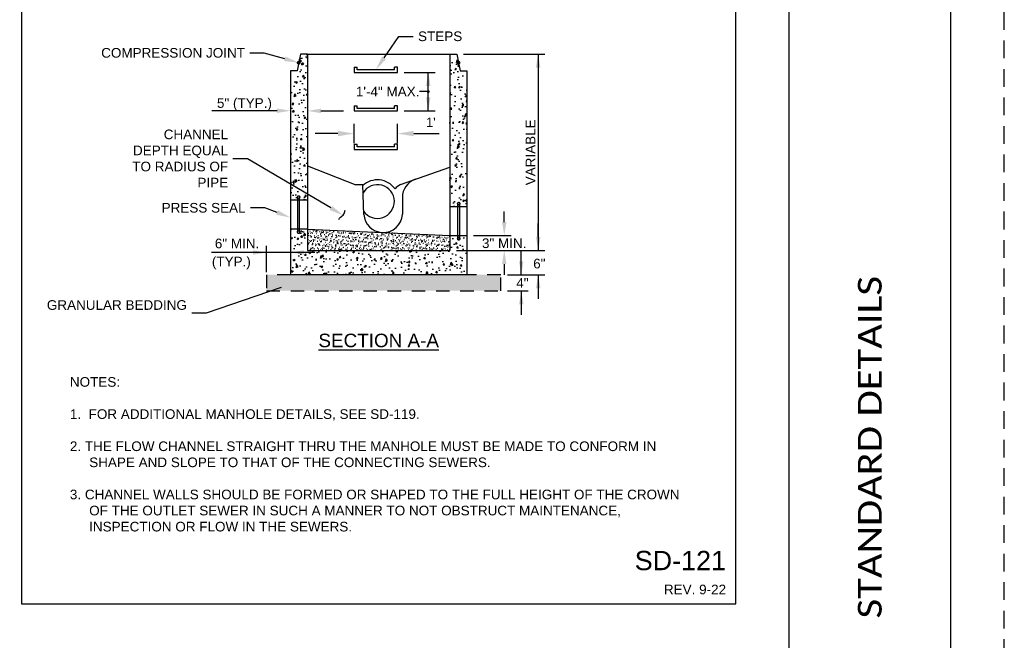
# Paper-space layout 'UM_01' of a CAD drawing. Header units: feet. Extents: x -2.3 to 50.9, y -37.3 to 22.
# Tile 25 of 26: x 24.9 to 34, y 11.2 to 17. Entities that reach past the tile are written whole.
import ezdxf
from ezdxf import colors
from ezdxf.entities.mleader import LeaderData, LeaderLine
from ezdxf.enums import TextEntityAlignment as Align
from ezdxf.math import Vec2, Vec3

# ---------------------------------------------------------------- set-up
doc = ezdxf.new("R2010")
doc.units = ezdxf.units.FT
doc.header["$MEASUREMENT"] = 0
doc.linetypes.add('HIDDEN2', pattern=[0.1875, 0.125, -0.0625])
doc.linetypes.add('OhDOT_USTN3', pattern=[0.22, 0.165, -0.055])
for name, color, linetype in [('BD_P_Stairs', 97, 'Continuous'), ('BD_P_Steel_Det', 1, 'Continuous'), ('PS_P_Hatch', 9, 'Continuous'), ('PS_P_Object', 92, 'Continuous'), ('SH_Border', 7, 'Continuous'), ('SH_Cut_Line', 7, 'OhDOT_USTN3'), ('SH_Data', 7, 'Continuous'), ('SH_TextH', 4, 'Continuous'), ('SH_TextM', 7, 'Continuous'), ('XS_X_Ground_Line', 43, 'HIDDEN2')]:
    doc.layers.add(name, color=color, linetype=linetype)
doc.layers.add('SH_Half', color=8, linetype='Continuous', plot=False)
doc.styles.add('Font 70-Main Title', font='calibri.ttf', dxfattribs={"width": 1.15, "height": 0.25})
doc.styles.get("Standard").update_dxf_attribs({"font": 'arial.ttf'})
pattern_1 = [(80, (24.3812, 11.31895), (0.146261, 0.0682027), [0.0168105, -0.184916]), (25, (24.3812, 11.31895), (-0.1112316, 0.1304592), [0.0134484, -0.1479328]), (130.4514, (24.39339, 11.32463), (0.0350294, 0.198662), [0.0142868, -0.1571544]), (76.1842, (24.35879, 11.35777), (0.2257135, 0.087477), [0.025216, -0.277374]), (126.6356, (24.3776, 11.36506), (0.072259, 0.2938354), [0.02143, -0.235732]), (21.184, (24.3588, 11.35777), (0.072259, 0.293835), [0.020173, -0.221899]), (51, (24.3838, 11.35927), (0.160988, -0.0112574), [0.0168105, -0.184916]), (356, (24.3838, 11.35927), (-0.0340375, 0.1680283), [0.0134484, -0.1479328]), (101.4514, (24.39722, 11.35834), (0.1269506, 0.156771), [0.0142868, -0.1571544]), (67.5, (24.381203, 11.31895), (-0.03494714, 0.06598126), [0, -0.1461397, 0, -0.1501742, 0, -0.1484931]), (37.5, (24.3812, 11.31895), (0.006863, 0.1060421), [0, -0.0856217, 0, -0.1427776, 0, -0.0565955]), (357.5, (24.337917, 11.29396), (0.10614877, 0.0554475), [0, -0.0560351, 0, -0.1748297, 0, -0.2319855]), (347.5, (24.31851, 11.28275), (0.1019843, 0.0847894), [0, -0.0728457, 0, -0.1161048, 0, -0.1647433])]

psp = doc.layouts.new('UM_01')

# ---------------------------------------------------------------- hatches: boundary and pattern name
at = {"layer": 'PS_P_Hatch'}
h = psp.add_hatch(dxfattribs=at)
h.set_pattern_fill('AR-CONC', color=256, scale=0.022414, angle=30)
h.set_pattern_definition(pattern_1)
h.paths.add_polyline_path([(27.5255, 16.6544), (27.4612, 16.6544), (27.4471, 16.5824, -0.317047), (27.453, 16.574, -0.427646), (27.4436, 16.565), (27.4306, 16.4985), (27.3694, 16.4985), (27.3694, 15.297), (27.4349, 15.297), (27.4349, 15.3177, -0.618034), (27.4439, 15.3356, -0.618034), (27.4528, 15.3177), (27.4528, 15.297), (27.5255, 15.297)])
h = psp.add_hatch(dxfattribs=at)
h.set_pattern_fill('AR-CONC', color=256, scale=0.022414, angle=30)
h.set_pattern_definition(pattern_1)
h.paths.add_polyline_path([(29.0056, 16.4985), (28.9444, 16.4985), (28.9313, 16.5652, -0.4723), (28.9206, 16.574, -0.358419), (28.9279, 16.5828), (28.9138, 16.6544), (28.8487, 16.6544), (28.8487, 15.6043), (28.8487, 15.2362), (28.922, 15.2362), (28.922, 15.2569, -0.618034), (28.931, 15.2748, -0.618034), (28.9399, 15.2569), (28.9399, 15.2362), (29.0056, 15.2362), (29.0056, 15.5777)])
h = psp.add_hatch(dxfattribs=at)
h.set_pattern_fill('AR-CONC', color=256, scale=0.022414, angle=30)
h.set_pattern_definition(pattern_1)
edge = h.paths.add_edge_path()
edge.add_line((29.0056, 14.9669), (28.9399, 14.9669))
edge.add_line((28.9399, 14.9669), (28.9399, 14.9445))
edge.add_arc((28.931, 14.9378), 0.0112, -90, 36.8699, ccw=False)
edge.add_arc((28.931, 14.9378), 0.0112, 143.1301, 270, ccw=False)
edge.add_line((28.922, 14.9445), (28.922, 14.9669))
edge.add_line((28.922, 14.9669), (28.8487, 14.9669))
edge.add_line((28.8487, 14.9669), (28.8487, 14.8273))
edge.add_line((28.8487, 14.8273), (27.5255, 14.8273))
edge.add_line((27.5255, 14.8273), (27.5255, 15.0277))
edge.add_line((27.5255, 15.0277), (27.4528, 15.0277))
edge.add_line((27.4528, 15.0277), (27.4528, 15.0054))
edge.add_arc((27.4439, 14.9986), 0.0112, -90, 36.8699, ccw=False)
edge.add_arc((27.4439, 14.9986), 0.0112, 143.1301, 270, ccw=False)
edge.add_line((27.4349, 15.0054), (27.4349, 15.0277))
edge.add_line((27.4349, 15.0277), (27.3694, 15.0277))
edge.add_line((27.3694, 15.0277), (27.3694, 14.6032))
edge.add_line((27.3694, 14.6032), (29.0056, 14.6032))
edge.add_line((29.0056, 14.6032), (29.0056, 14.9669))
h = psp.add_hatch(dxfattribs=at)
h.set_pattern_fill('AR-SAND', scale=0.022414, angle=30)
h.set_pattern_definition([(67.5, (24.381203, 11.31895), (-0.02281674, 0.03669589), [0, -0.03406937, 0, -0.0381039, 0, -0.03642285]), (37.5, (24.381203, 11.31895), (0.0027255, 0.074615), [0, -0.01837953, 0, -0.03070726, 0, -0.01176738]), (357.5, (24.357328, 11.305166), (0.06038564, 0.03501013), [0, -0.01120703, 0, -0.0403453, 0, -0.05267304]), (347.5, (24.35733, 11.305166), (0.0485162, 0.05072644), [0, -0.00560351, 0, -0.02644859, 0, -0.03025898])])
h.paths.add_polyline_path([(28.8487, 14.9669), (27.5255, 15.0277), (27.5255, 14.8273), (28.8487, 14.8273)])
h = psp.add_hatch(dxfattribs=at)
h.set_pattern_fill('GRAVEL', color=256, scale=0.11207, angle=30)
h.set_pattern_definition([(258.01279, (24.3950484, 11.495749), (-0.272129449, -1.321782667), [0.0150775, -1.4926741]), (214.96974, (24.391917, 11.481), (1.1086335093, 0.7694774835), [0.0258734, -2.5614702]), (162.51045, (24.370715, 11.4661707), (1.586943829, -0.507261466), [0.0182437, -1.8061285]), (297.27369, (24.346872, 11.420053), (-1.0236472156, 1.9971495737), [0.0235614, -2.3325816]), (322.83365, (24.3576687, 11.399111), (-1.157700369, 0.884492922), [0.0231039, -2.2872844]), (27.27369, (24.37608, 11.385153), (-1.9971495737, -1.0236472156), [0.0235614, -2.3325816]), (67.69424, (24.397022, 11.39595), (-0.701372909, -1.6990141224), [0.0311588, -3.0847179]), (102.25533, (24.408848, 11.4247772), (-0.5533831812, 2.5274718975), [0.0294171, -2.9122947]), (151.42957, (24.402604, 11.453524), (-1.5049026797, 0.8134432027), [0.0236412, -2.3404842]), (205.23636, (24.381841, 11.46483), (1.123648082, 0.519330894), [0.0269901, -1.322515]), (252.39744, (24.3574273, 11.4533228), (-0.5482820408, -1.740034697), [0.0349041, -3.4555054]), (168.81407, (24.443517, 11.474557), (-1.01560093, 0.1900883), [0.0119132, -1.1794104]), (201.46923, (24.4318305, 11.4768683), (1.373794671, 0.5343454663), [0.0226648, -2.2438167]), (255, (24.41074, 11.46857), (0.0560351, -0.0970557), [0.015849, -0.1426422]), (233.1986, (24.39722, 11.476297), (0.373208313, 0.474287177), [0.008535, -0.8449669]), (321.8014, (24.392107, 11.469463), (-0.26516116, 0.23513202), [0.0120703, -0.5914467]), (60.96376, (24.401593, 11.461999), (0.17909687, 0.362216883), [0.0196043, -0.6338721]), (191.56505, (24.41111, 11.47914), (0.2501466, 0.01501457), [0.0141759, -0.3402215]), (46.38954, (24.335815, 11.436963), (0.802451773, 0.8515186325), [0.0198589, -1.9660318]), (100.34618, (24.349513, 11.4513415), (0.22816373, -1.291753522), [0.0166605, -1.6493842]), (323.1986, (24.399901, 11.49855), (-0.474287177, 0.373208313), [0.01707, -0.836432]), (13.61046, (24.4135695, 11.4883247), (-1.138662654, -0.2691843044), [0.0198589, -1.9660318]), (9.44395, (24.370557, 11.376788), (-0.5973489, -0.086064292), [0.0191506, -0.9383784]), (324.77514, (24.389448, 11.3799304), (-1.101665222, 0.787437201), [0.016046, -1.5885564]), (96.8014, (24.456907, 11.402055), (-0.08606429, 0.5973489), [0.01707, -0.836432]), (47.35402, (24.4548853, 11.419005), (-1.03758379, -1.116679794), [0.0187865, -1.859854]), (99.44395, (24.40935, 11.374598), (0.086064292, -0.5973489), [0.0095753, -0.9479537]), (131.30993, (24.451084, 11.398693), (-0.32119631, 0.33218774), [0.0057145, -0.5657342]), (195.96376, (24.44731, 11.402985), (0.34720231, 0.07104972), [0.0231039, -0.4389738]), (216.00901, (24.4250984, 11.396631), (0.9145220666, 0.65740719), [0.021411, -2.119689]), (333.69007, (24.406636, 11.453264), (-0.20912602, 0.1380763), [0.016163, -0.3879122]), (23.15723, (24.421125, 11.4461), (1.7620175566, 0.7584860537), [0.0282186, -2.7936393]), (90.9454, (24.44707, 11.457197), (0.004023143, -0.903530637), [0.0115383, -1.142296]), (120, (24.44688, 11.46873), (-0.1530909, 0.0410206), [0.0067242, -0.105346]), (150.25644, (24.421476, 11.398422), (0.780468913, -0.455249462), [0.0155693, -1.541361]), (78.01279, (24.407958, 11.406146), (0.272129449, 1.321782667), [0.030155, -1.4775966]), (30, (24.41422, 11.43564), (0.0410206, 0.1530909), [0.0291383, -0.082932]), (355.30485, (24.4394556, 11.450213), (1.362803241, -0.119038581), [0.0177199, -1.754267]), (284.0546, (24.457116, 11.448762), (0.127084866, -0.444258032), [0.0163177, -0.7995664]), (237.64598, (24.4610787, 11.432933), (-1.283707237, -2.0352250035), [0.026568, -2.6302309]), (205.42608, (24.446861, 11.4104897), (-1.3177595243, -0.6314011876), [0.0281071, -2.7826015])])
h.paths.add_polyline_path([(27.1452, 14.6032), (27.1452, 14.4537), (29.3212, 14.4537), (29.3217, 14.6032)])

# ---------------------------------------------------------------- linework, layer by layer
at = {"layer": 'BD_P_Stairs'}
for p, q in [((27.9593, 16.5332), (27.9866, 16.5332)), ((27.9593, 16.5332), (27.9593, 16.4844)), ((27.9593, 16.4844), (28.3622, 16.4844)), ((27.9866, 16.5081), (27.9866, 16.5332)), ((28.3348, 16.5081), (27.9866, 16.5081)), ((28.3622, 16.5332), (28.3348, 16.5332)), ((28.3348, 16.5081), (28.3348, 16.5332)), ((28.3622, 16.4844), (28.3622, 16.5332)), ((27.9593, 16.1746), (27.9866, 16.1746)), ((27.9593, 16.1746), (27.9593, 16.1258)), ((27.9593, 16.1258), (28.3622, 16.1258)), ((27.9866, 16.1495), (27.9866, 16.1746)), ((28.3348, 16.1495), (27.9866, 16.1495)), ((28.3348, 16.1495), (28.3348, 16.1746)), ((28.3622, 16.1746), (28.3348, 16.1746)), ((28.3622, 16.1258), (28.3622, 16.1746)), ((27.9593, 15.816), (27.9593, 15.7671)), ((27.9593, 15.816), (27.9866, 15.816)), ((27.9593, 15.7671), (28.3622, 15.7671)), ((27.9866, 15.7909), (27.9866, 15.816)), ((28.3348, 15.7909), (27.9866, 15.7909)), ((28.3348, 15.7909), (28.3348, 15.816)), ((28.3622, 15.816), (28.3348, 15.816)), ((28.3622, 15.7671), (28.3622, 15.816))]:
    psp.add_line(p, q, dxfattribs=at)
at = {"layer": 'BD_P_Steel_Det'}
for p, q in [((27.4612, 16.6544), (27.4306, 16.4985)), ((28.9138, 16.6544), (28.9444, 16.4985)), ((27.4306, 16.4985), (27.3694, 16.4985)), ((28.9444, 16.4985), (29.0056, 16.4985)), ((27.4349, 15.0054), (27.4349, 15.3177)), ((27.4528, 15.0054), (27.4528, 15.3177)), ((28.922, 14.9445), (28.922, 15.2569)), ((28.9399, 14.9445), (28.9399, 15.2569))]:
    psp.add_line(p, q, dxfattribs=at)
at = {"layer": 'BD_P_Steel_Det', "flags": 128}
for points in [[(27.5255, 16.6544), (27.4612, 16.6544)], [(28.8487, 16.6544), (28.9138, 16.6544)]]:
    psp.add_lwpolyline(points, dxfattribs=at)
at = {"layer": 'BD_P_Steel_Det', "const_width": 0.0179, "flags": 128}
for points in [[(27.4351, 16.574, 1), (27.453, 16.574, 1), (27.4351, 16.574)], [(28.9206, 16.574, 1), (28.9385, 16.574, 1), (28.9206, 16.574)]]:
    psp.add_lwpolyline(points, format="xyb", dxfattribs=at)
at = {"layer": 'BD_P_Steel_Det', "const_width": 0.0134}
for points in [[(27.4439, 15.3132, 1), (27.4439, 15.3356, 1)], [(28.931, 15.2524, 1), (28.931, 15.2748, 1)], [(27.4439, 14.9874, 1), (27.4439, 15.0098, 1)], [(28.931, 14.9266, 1), (28.931, 14.949, 1)]]:
    psp.add_lwpolyline(points, format="xyb", close=True, dxfattribs=at)
at = {"layer": 'PS_P_Object'}
for p, q in [((27.5255, 16.6544), (28.8487, 16.6544)), ((27.5255, 16.6544), (27.5255, 14.8273)), ((28.8487, 16.6544), (28.8487, 15.6043)), ((27.3694, 16.4985), (27.3694, 15.0277)), ((29.0056, 16.4985), (29.0056, 15.5777)), ((27.5255, 15.616), (27.974, 15.4378)), ((28.3905, 15.4419), (28.8487, 15.6043)), ((28.8487, 15.6043), (28.8487, 15.2362)), ((29.0056, 15.5777), (29.0056, 14.9669)), ((28.0398, 15.4377), (27.9746, 15.4377)), ((28.0495, 15.1644), (28.0398, 15.4377)), ((27.5255, 15.297), (27.3686, 15.297)), ((27.4428, 15.297), (27.3694, 15.297)), ((28.4075, 15.3212), (28.4075, 15.1669)), ((28.8487, 15.2362), (29.0056, 15.2362)), ((28.8487, 15.2362), (28.8487, 14.8273)), ((27.5255, 15.0277), (27.3686, 15.0277)), ((27.4428, 15.0277), (27.3694, 15.0277)), ((27.3694, 15.0277), (27.3694, 14.6032)), ((27.5255, 15.0277), (28.8487, 14.9669)), ((28.8487, 14.9669), (29.0056, 14.9669)), ((29.0056, 14.9669), (29.0056, 14.6032)), ((29.0056, 14.9669), (29.0056, 14.682)), ((27.5255, 14.8273), (28.8487, 14.8273)), ((29.0056, 14.6032), (27.3694, 14.6032))]:
    psp.add_line(p, q, dxfattribs=at)
for centre, radius, start, end in [((28.1763, 15.2834), 0.2017, 35.96359, 132.51667), ((28.5868, 15.3212), 0.1793, 109.52027, 180), ((28.1763, 15.2834), 0.1569, 214.55307, 148.60885), ((28.4739, 15.2832), 0.1793, 117.74488, 138.54295), ((28.2285, 15.1749), 0.1793, 183.37099, 267.36933), ((28.2285, 15.1749), 0.1793, 267.36933, 356.62901)]:
    psp.add_arc(centre, radius, start, end, dxfattribs=at)
at = {"layer": 'SH_Border', "linetype": 'Continuous', "flags": 128}
psp.add_lwpolyline([(0.5, 21.5), (33.5, 21.5), (33.5, 0.5), (0.5, 0.5), (0.5, 21.5)], close=True, dxfattribs=at)
at = {"layer": 'SH_Cut_Line', "color": 7, "linetype": 'OhDOT_USTN3', "flags": 128}
psp.add_lwpolyline([(0, 0), (34, 0), (34, 22), (0, 22), (0, 0)], close=True, dxfattribs=at)
at = {"layer": 'SH_Data'}
psp.add_lwpolyline([(32, 0.5), (32, 21.5)], dxfattribs=at)
at = {"layer": 'SH_Half'}
psp.add_lwpolyline([(24.8702, 11.543), (31.5048, 11.543), (31.5048, 20.957), (24.8702, 20.957)], close=True, dxfattribs=at)
at = {"layer": 'SH_TextM', "color": 9}
for p, q in [((28.9765, 16.6544), (29.7324, 16.6544)), ((29.6696, 16.6544), (29.6696, 14.8273)), ((28.4249, 16.4844), (28.7111, 16.4844)), ((28.6483, 16.1258), (28.6483, 16.4844)), ((28.6483, 16.3051), (28.566, 16.3051)), ((27.2439, 16.1276), (26.6362, 16.1276)), ((27.651, 16.1258), (27.8595, 16.1258)), ((28.4249, 16.1258), (28.7111, 16.1258)), ((29.354, 15.0924), (29.354, 15.1911)), ((29.6696, 14.9528), (29.6696, 15.0783)), ((29.0688, 14.9669), (29.4168, 14.9669)), ((27.1452, 14.6265), (27.1452, 14.8731)), ((28.9115, 14.8273), (29.7324, 14.8273)), ((29.5124, 14.6032), (29.5124, 14.8273)), ((27.1452, 14.8103), (26.6328, 14.8103)), ((27.3694, 14.8103), (27.1452, 14.8103)), ((27.5935, 14.8103), (27.3694, 14.8103)), ((29.354, 14.7018), (29.354, 14.6032)), ((29.3844, 14.6032), (29.7324, 14.6032)), ((29.6696, 14.6032), (29.6696, 14.379)), ((29.3844, 14.4537), (29.5752, 14.4537)), ((29.5124, 14.4537), (29.5124, 14.2296))]:
    psp.add_line(p, q, dxfattribs=at)
at = {"layer": 'SH_TextM', "color": 9, "lineweight": 25}
for p, q in [((27.9593, 15.8252), (27.9593, 16.0052)), ((28.3622, 15.8252), (28.3622, 16.0052)), ((27.8087, 15.9152), (27.5962, 15.9152)), ((28.5128, 15.9152), (28.7489, 15.9152))]:
    psp.add_line(p, q, dxfattribs=at)
at = {"layer": 'SH_TextM'}
psp.add_line((28.4075, 15.1644), (28.4075, 15.1669), dxfattribs=at)
at = {"layer": 'SH_TextM', "color": 9, "const_width": 0.0134, "flags": 128}
psp.add_lwpolyline([(28.6416, 16.3051, 1), (28.655, 16.3051, 1), (28.6416, 16.3051)], format="xyb", dxfattribs=at)
at = {"layer": 'SH_TextM'}
psp.add_lwpolyline([(27.8159, 15.1152), (27.8238, 15.1294), (27.8322, 15.1384), (27.8408, 15.1444), (27.8494, 15.1495), (27.8574, 15.156), (27.8648, 15.1659), (27.871, 15.1815), (27.8759, 15.2048)], dxfattribs=at)
at = {"layer": 'SH_TextM', "color": 9, "extrusion": (0, 0, -1)}
for points in [[(-29.6479, 16.5289), (-29.6897, 16.5289), (-29.6688, 16.6544)], [(-28.6274, 16.3589), (-28.6692, 16.3589), (-28.6483, 16.4844)], [(-27.2439, 16.1485), (-27.2439, 16.1066), (-27.3694, 16.1276)], [(-27.4949, 14.8313), (-27.4949, 14.7894), (-27.3694, 14.8103)]]:
    psp.add_solid(points, dxfattribs=at)
at = {"layer": 'SH_TextM', "color": 9}
for points in [[(28.6692, 16.2513), (28.6274, 16.2513), (28.6483, 16.1258)], [(27.651, 16.1048), (27.651, 16.1467), (27.5255, 16.1258)], [(27.8087, 15.9403), (27.8087, 15.8901), (27.9593, 15.9152)], [(28.5128, 15.9403), (28.5128, 15.8901), (28.3622, 15.9152)], [(29.3331, 15.0924), (29.375, 15.0924), (29.354, 14.9669)], [(29.6905, 14.9528), (29.6487, 14.9528), (29.6696, 14.8273)], [(29.6487, 14.9528), (29.6905, 14.9528), (29.6696, 14.8273)], [(27.0197, 14.8313), (27.0197, 14.7894), (27.1452, 14.8103)], [(29.3331, 14.7018), (29.375, 14.7018), (29.354, 14.8273)], [(29.4915, 14.7287), (29.5333, 14.7287), (29.5124, 14.6032)], [(29.6487, 14.4777), (29.6905, 14.4777), (29.6696, 14.6032)], [(29.4915, 14.3282), (29.5333, 14.3282), (29.5124, 14.4537)]]:
    psp.add_solid(points, dxfattribs=at)
at = {"layer": 'XS_X_Ground_Line'}
for p, q in [((27.1452, 14.6032), (27.1452, 14.4537)), ((27.3694, 14.6032), (27.1452, 14.6032)), ((29.3217, 14.6032), (29.0056, 14.6032)), ((29.3213, 14.4537), (29.3217, 14.6032)), ((27.1452, 14.4537), (29.3213, 14.4537))]:
    psp.add_line(p, q, dxfattribs=at)

# ---------------------------------------------------------------- texts
at = {"layer": 'SH_Data', "style": 'Font 70-Main Title', "width": 1.15}
psp.add_text('STANDARD DETAILS', height=0.220588, rotation=90, dxfattribs=at).set_placement((32.75, 13), align=Align.MIDDLE_CENTER)
at = {"layer": 'SH_TextH'}
psp.add_text('%%USECTION A-A', height=0.125519, dxfattribs=at).set_placement((28.1875, 13.8921), align=Align.BOTTOM_CENTER)
psp.add_text('SD-121', height=0.17931, dxfattribs=at).set_placement((31.4151, 11.8568), align=Align.RIGHT)
at = {"layer": 'SH_TextM'}
psp.add_text('1\'-4" MAX.', height=0.08966, dxfattribs=at).set_placement((28.566, 16.3051), align=Align.MIDDLE_RIGHT)
psp.add_text('5" (TYP.)', height=0.08966, dxfattribs=at).set_placement((26.94, 16.1276), align=Align.BOTTOM_CENTER)
psp.add_text('VARIABLE', height=0.08966, rotation=90, dxfattribs=at).set_placement((29.6696, 15.7409), align=Align.BOTTOM_CENTER)
for s, p in [('6" MIN.', (27.0784, 14.849)), ('(TYP.)', (26.9995, 14.6809)), ('REV. 9-22', (31.4151, 11.6327))]:
    psp.add_text(s, height=0.08966, dxfattribs=at).set_placement(p, align=Align.RIGHT)
at = {"layer": 'SH_TextM', "attachment_point": 5}
for s, insert, char_height in [("\\A1;1'", (28.6714, 16.0202), 0.08607), ('\\A1;3" MIN.', (29.3536, 14.8954), 0.089656), ('\\A1;6"', (29.6802, 14.706), 0.08966), ('\\A1;4"', (29.523, 14.5265), 0.08966)]:
    psp.add_mtext(s, dxfattribs=dict(at, insert=insert, char_height=char_height))
at = {"layer": 'SH_TextM', "insert": (25.3185, 12.2155), "char_height": 0.0896562, "width": 5.829587, "attachment_point": 7}
psp.add_mtext('NOTES:\\P\\P\\pxi-2,l2;1.  FOR ADDITIONAL MANHOLE DETAILS, SEE SD-119.\\P\\pi0,l0;\\P\\pi-2,l2,t2;2. THE FLOW CHANNEL STRAIGHT THRU THE MANHOLE MUST BE MADE TO CONFORM IN SHAPE AND SLOPE TO THAT OF THE CONNECTING SEWERS.\\P\\pi0,l0,tz;\\P\\pi-2,l2,t2.7;3. CHANNEL WALLS SHOULD BE FORMED OR SHAPED TO THE FULL HEIGHT OF THE CROWN OF THE OUTLET SEWER IN SUCH A MANNER TO NOT OBSTRUCT MAINTENANCE, INSPECTION OR FLOW IN THE SEWERS.', dxfattribs=at)

# ---------------------------------------------------------------- leaders
at = {"layer": 'SH_TextM'}
ml = psp.add_multileader_mtext('Standard', dxfattribs=at)
ml.set_content('STEPS', color=256)
ml.set_leader_properties(color=9)
ml.build(insert=Vec2(0, 0))
ml.multileader.update_dxf_attribs({"text_left_attachment_type": 2, "text_right_attachment_type": 2, "dogleg_length": 0.15, "arrow_head_size": 0.1345})
ctx = ml.context
ctx.base_point, ctx.char_height, ctx.arrow_head_size, ctx.landing_gap_size, ctx.plane_origin = Vec3(28.5084, 16.818), 0.08966, 0.1345, 0.0448, Vec3(28.1592, 16.5451)
ctx.left_attachment, ctx.right_attachment = 2, 2
notes = []
notes.append((ctx, [(0, (1, 1, 0), (28.3739, 16.818), (1, 0), 0.1345, [(0, [(28.1607, 16.5081)], 0, [])])]))
ctx.mtext.insert, ctx.mtext.width, ctx.mtext.flow_direction = Vec3(28.5532, 16.8644), 1.08447, 5
ml = psp.add_multileader_mtext('Standard', dxfattribs=at)
ml.set_content('COMPRESSION JOINT', color=256)
ml.set_leader_properties(color=9)
ml.build(insert=Vec2(0, 0))
ml.multileader.update_dxf_attribs({"text_left_attachment_type": 2, "text_right_attachment_type": 2, "dogleg_length": 0.15, "arrow_head_size": 0.1345})
ctx = ml.context
ctx.base_point, ctx.char_height, ctx.arrow_head_size, ctx.landing_gap_size, ctx.plane_origin = Vec3(25.573, 16.6642), 0.089656, 0.1345, 0.0448, Vec3(26.0978, 16.574)
ctx.left_attachment, ctx.right_attachment, ctx.text_align_type = 2, 2, 2
notes.append((ctx, [(1, (1, 1, 0), (27.1244, 16.6642), (-1, 0), 0.1345, [(0, [(27.4441, 16.574)], 0, [])])]))
ctx.mtext.insert, ctx.mtext.width, ctx.mtext.alignment, ctx.mtext.flow_direction = Vec3(26.9451, 16.7106), 2.001819, 3, 5
ml = psp.add_multileader_mtext('Standard', dxfattribs=at)
ml.set_content('CHANNEL DEPTH EQUAL TO RADIUS OF PIPE', color=256)
ml.set_leader_properties(color=9)
ml.build(insert=Vec2(0, 0))
ml.multileader.update_dxf_attribs({"text_left_attachment_type": 2, "text_right_attachment_type": 2, "dogleg_length": 0.15, "arrow_head_size": 0.1345})
ctx = ml.context
ctx.base_point, ctx.char_height, ctx.arrow_head_size, ctx.landing_gap_size, ctx.plane_origin = Vec3(25.862, 15.6814), 0.089656, 0.1345, 0.0448, Vec3(26.0978, 15.5912)
ctx.left_attachment, ctx.right_attachment, ctx.text_align_type = 2, 2, 2
notes.append((ctx, [(1, (1, 1, 0), (26.9681, 15.6814), (-1, 0), 0.1345, [(0, [(27.8574, 15.156)], 0, [])])]))
ctx.mtext.insert, ctx.mtext.width, ctx.mtext.alignment, ctx.mtext.flow_direction = Vec3(26.7888, 15.9527), 1.029398, 3, 5
ml = psp.add_multileader_mtext('Standard', dxfattribs=at)
ml.set_content('PRESS SEAL', color=256)
ml.set_leader_properties(color=9)
ml.build(insert=Vec2(0, 0))
ml.multileader.update_dxf_attribs({"text_left_attachment_type": 2, "text_right_attachment_type": 2, "dogleg_length": 0.15, "arrow_head_size": 0.1345})
ctx = ml.context
ctx.base_point, ctx.char_height, ctx.arrow_head_size, ctx.landing_gap_size, ctx.plane_origin = Vec3(26.1403, 15.2242), 0.08966, 0.1345, 0.0448, Vec3(26.0978, 15.1339)
ctx.left_attachment, ctx.right_attachment, ctx.text_align_type = 2, 2, 2
notes.append((ctx, [(1, (1, 1, 0), (27.13, 15.2242), (-1, 0), 0.1345, [(0, [(27.3694, 15.1339)], 0, [])])]))
ctx.mtext.insert, ctx.mtext.width, ctx.mtext.alignment, ctx.mtext.flow_direction = Vec3(26.9507, 15.2705), 2.001819, 3, 5
ml = psp.add_multileader_mtext('Standard', dxfattribs=at)
ml.set_content('GRANULAR BEDDING', color=256)
ml.set_leader_properties(color=9)
ml.build(insert=Vec2(0, 0))
ml.multileader.update_dxf_attribs({"text_left_attachment_type": 2, "text_right_attachment_type": 2, "dogleg_length": 0.15, "arrow_head_size": 0.1345})
ctx = ml.context
ctx.base_point, ctx.char_height, ctx.arrow_head_size, ctx.landing_gap_size, ctx.plane_origin = Vec3(25.6733, 14.2447), 0.089656, 0.1345, 0.0448, Vec3(26.8504, 13.4456)
ctx.left_attachment, ctx.right_attachment, ctx.text_align_type = 2, 2, 2
notes.append((ctx, [(1, (1, 1, 0), (26.5851, 14.2447), (-1, 0), 0.1345, [(0, [(27.4091, 14.5294)], 0, [])])]))
ctx.mtext.insert, ctx.mtext.width, ctx.mtext.alignment, ctx.mtext.flow_direction = Vec3(26.4058, 14.3665), 1.239756, 3, 5
for ctx, leaders in notes:
    for number, flags, end, landing, length, lines in leaders:
        leader = LeaderData()
        leader.index, (leader.has_last_leader_line, leader.has_dogleg_vector, leader.attachment_direction) = number, flags
        leader.last_leader_point, leader.dogleg_vector, leader.dogleg_length = Vec3(end), Vec3(landing), length
        for number, points, colour, breaks in lines:
            line = LeaderLine()
            line.index, line.vertices, line.color, line.breaks = number, Vec3.list(points), colors.encode_raw_color(colour), breaks
            leader.lines.append(line)
        ctx.leaders.append(leader)

doc.saveas('drawing.dxf')
